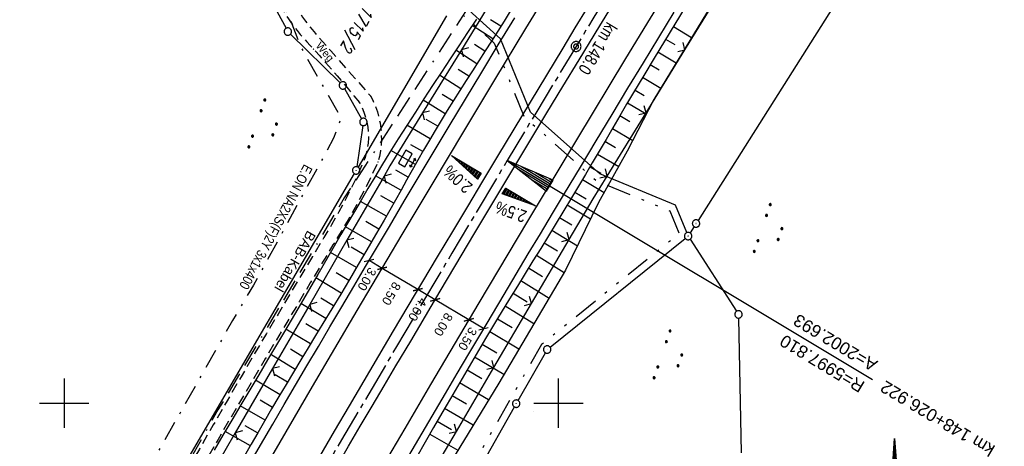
# Model space of a CAD drawing. Extents: x 512293 to 513004, y 476235 to 477180.
# Tile 19 of 25: x 512691 to 512890, y 476891 to 476978. Entities that reach past the tile are written whole.
import ezdxf
from ezdxf.enums import TextEntityAlignment as Align

# ---------------------------------------------------------------- set-up
doc = ezdxf.new("R2010")
doc.units = 0
doc.header["$LTSCALE"] = 10
doc.header["$MEASUREMENT"] = 0
for name, pattern in [('ACAD_ISO16W100', [73, 15, -6.5, 15, -6.5, 15, -7, 1, -7]), ('ACHSE', [5.5, 4, -0.5, 0.5, -0.5]), ('LT00', [0]), ('LT08', [0.42, 0.2, -0.1, 0.02, -0.1]), ('LT09', [0.54, 0.2, -0.1, 0.02, -0.1, 0.02, -0.1]), ('LT11', [0.3, 0.2, -0.1])]:
    doc.linetypes.add(name, pattern=pattern)
doc.layers.get('0').update_dxf_attribs({"linetype": 'LT00'})
for name, color, linetype in [('-AX-020', 250, 'ACHSE'), ('-EL-020', 250, 'LT00'), ('-QUE-20O', 11, 'LT00'), ('-QUE-20W', 11, 'LT00'), ('-ST-20-1', 250, 'LT00'), ('-ST-20-5', 250, 'LT00'), ('1401', 7, 'Continuous'), ('BAB-KABEL', 220, 'ACAD_ISO16W100'), ('BAB-KABEL_TEXT', 221, 'Continuous'), ('BEMAßUNG', 255, 'Continuous'), ('DFK_AB_L', 21, 'LT00'), ('DFK_AB_P', 7, 'LT00'), ('DFK_FLUR_NR', 250, 'LT00'), ('DFK_GZPKT', 250, 'LT00'), ('DFK_KATASTER', 250, 'LT00'), ('DFK_NUTZUNG', 250, 'LT00'), ('DFK_TOPO-SYM', 252, 'LT00'), ('FELDWEG_TEXT', 1, 'Continuous'), ('GEMARKUNGSGRENZE', 3, 'LT09'), ('STROM_TEXT', 80, 'Continuous'), ('STROM_UNTER', 80, 'LT08'), ('V88_AFBR_BAB', 250, 'LT00'), ('V88_BOESCH', 250, 'LT00'), ('V88_BOSCHUNG', 250, 'LT00'), ('V88_FELDWEG', 250, 'LT11'), ('V88_LD_MARK', 250, 'LT00'), ('V88_RASTER', 250, 'LT00'), ('V88_STROM', 80, 'LT00'), ('V88_ZAUN', 40, 'LT00')]:
    doc.layers.add(name, color=color, linetype=linetype)
doc.styles.add('Arial', font='ARIAL.TTF')
doc.styles.add('Arial Fett', font='txt', dxfattribs={"width": 0.8})
doc.styles.add('Beschrift', font='ARIAL.TTF')
doc.styles.get("Standard").update_dxf_attribs({"font": 'romans.shx'})
doc.styles.add('Versorgungsltg', font='ARIAL.TTF', dxfattribs={"width": 0.8, "height": 2})

# ---------------------------------------------------------------- blocks, each defined once
blk = doc.blocks.new('SYMB7301')
at = {"color": 0, "linetype": 'ByBlock'}
for p, q in [((-0.128693, 0), (0, 0.128693)), ((0, -0.128693), (-0.128693, 0)), ((0, 0.128693), (0.128693, 0)), ((0.128693, 0), (0, -0.128693)), ((0.000059, -0.009738), (0.000059, 0.009897)), ((-0.00901, -0.004339), (-0.002225, -0.009749))]:
    blk.add_line(p, q, dxfattribs=at)
for points in [[(-0.002225, 0.009749), (-0.00901, 0.004339), (-0.00901, -0.004339)], [(0.01, 0), (0.006235, 0.007818), (-0.002225, 0.009749)], [(-0.002225, -0.009749), (0.006235, -0.007818), (0.01, 0)]]:
    blk.add_lwpolyline(points, dxfattribs=at)
blk = doc.blocks.new('SYMB1401')
at = {"layer": '1401'}
for p, q in [((-2.1, -28.35), (0, 0)), ((0, 0), (2.15, -28.35)), ((1.9, -28.35), (-0.12, -1.68)), ((1.95, -28.35), (-0.1, -1.34)), ((2, -28.35), (-0.07, -1.01)), ((2.05, -28.35), (-0.05, -0.67)), ((2.1, -28.35), (-0.02, -0.34)), ((1.65, -28.35), (-0.25, -3.35)), ((1.7, -28.35), (-0.22, -3.01)), ((1.75, -28.35), (-0.2, -2.68)), ((1.8, -28.35), (-0.17, -2.34)), ((1.85, -28.35), (-0.15, -2.01)), ((-3.75, -35.35), (-3.75, -28.35)), ((-3.75, -28.35), (-1.2, -28.35)), ((1.25, -32.8), (-1.2, -28.35)), ((1.25, -32.8), (1.25, -28.35)), ((3.25, -28.35), (1.25, -28.35)), ((3.25, -28.35), (3.25, -35.35)), ((-9.25, -31.85), (-6.25, -31.85)), ((0.7, -35.35), (-1.75, -30.9)), ((-1.75, -30.9), (-1.75, -35.35)), ((5.75, -31.85), (8.75, -31.85)), ((-1.75, -35.35), (-3.75, -35.35)), ((-2.65, -35.35), (-3.25, -43.35)), ((3.25, -35.35), (0.7, -35.35)), ((2.75, -43.35), (2.15, -35.35)), ((2.8, -43.4), (2.2, -35.35)), ((3.3, -43.85), (2.65, -35.35)), ((-3.25, -43.35), (2.75, -43.35)), ((-3.2, -43.4), (2.8, -43.4))]:
    blk.add_line(p, q, dxfattribs=at)
for points in [[(-7.74, -32.11), (-7.75, -31.56), (-7.7, -31.01), (-7.62, -30.47), (-7.51, -29.93), (-7.35, -29.4), (-7.15, -28.89), (-6.92, -28.39), (-6.65, -27.91), (-6.34, -27.45), (-6.01, -27.02), (-5.64, -26.61), (-5.24, -26.23), (-4.82, -25.88), (-4.37, -25.56), (-3.9, -25.28), (-3.41, -25.03), (-2.9, -24.81), (-2.38, -24.64), (-1.85, -24.5)], [(1.85, -24.65), (2.37, -24.82), (2.88, -25.03), (3.37, -25.28), (3.85, -25.57), (4.3, -25.88), (4.72, -26.23), (5.12, -26.61), (5.49, -27.02), (5.83, -27.45), (6.13, -27.91), (6.41, -28.39), (6.64, -28.89), (6.84, -29.4), (7, -29.93), (7.12, -30.47), (7.2, -31.01), (7.24, -31.56), (7.25, -32.11)], [(-2.9, -38.85), (-3.41, -38.64), (-3.9, -38.39), (-4.37, -38.1), (-4.81, -37.78), (-5.24, -37.43), (-5.64, -37.05), (-6, -36.64), (-6.34, -36.21), (-6.64, -35.75), (-6.91, -35.27), (-7.15, -34.78), (-7.35, -34.26), (-7.5, -33.74), (-7.62, -33.2), (-7.7, -32.66), (-7.74, -32.11)], [(7.25, -32.11), (7.21, -32.66), (7.13, -33.21), (7.01, -33.74), (6.85, -34.27), (6.65, -34.78), (6.42, -35.28), (6.15, -35.76), (5.84, -36.22), (5.5, -36.66), (5.13, -37.07), (4.74, -37.45), (4.31, -37.8), (3.86, -38.12), (3.39, -38.4), (2.9, -38.65)], [(-3.15, -43.45), (2.85, -43.45), (2.25, -35.35)], [(-3.1, -43.5), (2.9, -43.5), (2.3, -35.35)], [(-3.05, -43.55), (2.95, -43.55), (2.35, -35.35)], [(-3, -43.6), (3, -43.6), (2.4, -35.35)], [(-2.95, -43.65), (3.05, -43.65), (2.45, -35.35)], [(-2.9, -43.7), (3.1, -43.7), (2.5, -35.35)], [(-2.85, -43.75), (3.15, -43.75), (2.55, -35.35)], [(-2.8, -43.8), (3.2, -43.8), (2.6, -35.35)], [(-2.78, -43.82), (3.25, -43.82), (2.62, -35.35)], [(-3.25, -43.35), (-2.75, -43.85), (3.3, -43.85)]]:
    blk.add_lwpolyline(points, dxfattribs=at)
blk = doc.blocks.new('SYMB7010')
at = {"color": 0, "linetype": 'ByBlock'}
for points in [[(-0.031408, 0.499213), (-0.093728, 0.49134), (-0.15457, 0.475719), (-0.212975, 0.452595), (-0.268021, 0.422333), (-0.31884, 0.385411), (-0.36463, 0.342411), (-0.40467, 0.29401), (-0.438329, 0.240973), (-0.465074, 0.184136), (-0.484486, 0.124395), (-0.496256, 0.062692), (-0.5002, 0)], [(-0.5002, 0), (-0.496256, -0.062692), (-0.484486, -0.124395), (-0.465075, -0.184136), (-0.438329, -0.240973), (-0.404671, -0.29401), (-0.36463, -0.342411), (-0.31884, -0.385411), (-0.268021, -0.422333), (-0.212975, -0.452595), (-0.154571, -0.475719), (-0.093728, -0.49134), (-0.031408, -0.499213), (0.031408, -0.499213)], [(0.5002, 0), (0.496256, 0.062692), (0.484485, 0.124395), (0.465074, 0.184136), (0.438329, 0.240973), (0.40467, 0.29401), (0.36463, 0.342411), (0.31884, 0.385411), (0.268021, 0.422333), (0.212975, 0.452595), (0.15457, 0.475719), (0.093728, 0.49134), (0.031408, 0.499213), (-0.031408, 0.499213)], [(0.031408, -0.499213), (0.093728, -0.491341), (0.15457, -0.475719), (0.212975, -0.452595), (0.268021, -0.422333), (0.31884, -0.385411), (0.36463, -0.342411), (0.404671, -0.294011), (0.438329, -0.240974), (0.465075, -0.184136), (0.484486, -0.124395), (0.496256, -0.062692), (0.500201, 0)]]:
    blk.add_lwpolyline(points, dxfattribs=at)
blk = doc.blocks.new('SYMB0003')
at = {"color": 0, "linetype": 'ByBlock'}
for p, q in [((-0.015712, 0), (0.010166, 0.012015)), ((0, -0.021257), (-0.015712, 0)), ((0.010166, 0.012015), (0, -0.021257))]:
    blk.add_line(p, q, dxfattribs=at)
for points in [[(-0.031395, 0.499013), (-0.093691, 0.491144), (-0.154509, 0.475528), (-0.21289, 0.452414), (-0.267913, 0.422164), (-0.318712, 0.385257), (-0.364484, 0.342274), (-0.404509, 0.293893), (-0.438154, 0.240877), (-0.464888, 0.184062), (-0.484292, 0.124345), (-0.496058, 0.062667), (-0.5, 0)], [(-0.5, 0), (-0.496058, -0.062667), (-0.484292, -0.124345), (-0.464888, -0.184062), (-0.438154, -0.240877), (-0.404509, -0.293893), (-0.364485, -0.342274), (-0.318712, -0.385257), (-0.267914, -0.422164), (-0.21289, -0.452414), (-0.154509, -0.475529), (-0.093691, -0.491144), (-0.031395, -0.499014), (0.031395, -0.499014)], [(0.5, 0), (0.496057, 0.062667), (0.484292, 0.124345), (0.464888, 0.184062), (0.438153, 0.240877), (0.404509, 0.293893), (0.364484, 0.342274), (0.318712, 0.385257), (0.267913, 0.422164), (0.21289, 0.452414), (0.154509, 0.475528), (0.093691, 0.491144), (0.031395, 0.499013), (-0.031395, 0.499013)], [(0.031395, -0.499014), (0.093691, -0.491144), (0.154509, -0.475529), (0.21289, -0.452414), (0.267914, -0.422164), (0.318712, -0.385257), (0.364485, -0.342274), (0.404509, -0.293893), (0.438154, -0.240877), (0.464889, -0.184062), (0.484292, -0.124345), (0.496058, -0.062667), (0.5, 0)]]:
    blk.add_lwpolyline(points, dxfattribs=at)
blk = doc.blocks.new('SYMB0018')
at = {"color": 0, "linetype": 'ByBlock'}
for p, q in [((1, 0.13), (0, 0)), ((0.000669, 0), (1, 0)), ((0.307692, 0.04), (1, 0.04)), ((0.615385, 0.08), (1, 0.08)), ((0.923077, 0.12), (1, 0.12)), ((0.307692, -0.04), (1, -0.04)), ((0.615385, -0.08), (1, -0.08)), ((0.923077, -0.12), (1, -0.12))]:
    blk.add_line(p, q, dxfattribs=at)
blk.add_lwpolyline([(0, 0), (1, -0.13), (1, 0.13)], dxfattribs=at)
blk = doc.blocks.new('SYMB0002')
at = {"color": 0, "linetype": 'ByBlock'}
for points in [[(-0.031395, 0.499013), (-0.093691, 0.491144), (-0.154509, 0.475528), (-0.21289, 0.452414), (-0.267913, 0.422164), (-0.318712, 0.385257), (-0.364484, 0.342274), (-0.404509, 0.293893), (-0.438154, 0.240877), (-0.464888, 0.184062), (-0.484292, 0.124345), (-0.496058, 0.062667), (-0.5, 0)], [(-0.5, 0), (-0.496058, -0.062667), (-0.484292, -0.124345), (-0.464888, -0.184062), (-0.438154, -0.240877), (-0.404509, -0.293893), (-0.364485, -0.342274), (-0.318712, -0.385257), (-0.267914, -0.422164), (-0.21289, -0.452414), (-0.154509, -0.475529), (-0.093691, -0.491144), (-0.031395, -0.499014), (0.031395, -0.499014)], [(0.5, 0), (0.496057, 0.062667), (0.484292, 0.124345), (0.464888, 0.184062), (0.438153, 0.240877), (0.404509, 0.293893), (0.364484, 0.342274), (0.318712, 0.385257), (0.267913, 0.422164), (0.21289, 0.452414), (0.154509, 0.475528), (0.093691, 0.491144), (0.031395, 0.499013), (-0.031395, 0.499013)], [(0.031395, -0.499014), (0.093691, -0.491144), (0.154509, -0.475529), (0.21289, -0.452414), (0.267914, -0.422164), (0.318712, -0.385257), (0.364485, -0.342274), (0.404509, -0.293893), (0.438154, -0.240877), (0.464889, -0.184062), (0.484292, -0.124345), (0.496058, -0.062667), (0.5, 0)]]:
    blk.add_lwpolyline(points, dxfattribs=at)
blk = doc.blocks.new('SYMB0011')
at = {"color": 0, "linetype": 'ByBlock'}
for p, q in [((0.5, 0), (-0.5, 0)), ((0, 0.5), (0, -0.5))]:
    blk.add_line(p, q, dxfattribs=at)
blk = doc.blocks.new('SYMB0702')
at = {"color": 0, "linetype": 'ByBlock'}
for p, q in [((0.071716, 0.203284), (0.071716, 0.146716)), ((0.1, 0.175), (-0.1, 0.175)), ((0, 0.075), (0, 0.175))]:
    blk.add_line(p, q, dxfattribs=at)
for points in [[(-0.071716, 0.203284), (-0.1, 0.175), (-0.071716, 0.146716), (-0.071716, 0.203284)], [(0.071716, 0.203284), (0.1, 0.175), (0.071716, 0.146716)], [(0.15, 0.075), (-0.15, 0.075), (-0.15, -0.075), (0.15, -0.075), (0.15, 0.075)]]:
    blk.add_lwpolyline(points, dxfattribs=at)
blk = doc.blocks.new('SYMB0024')
at = {"color": 0, "linetype": 'ByBlock'}
for p, q in [((-0.5, 0.5), (0, 0)), ((0, 0), (0.5, 0.5))]:
    blk.add_line(p, q, dxfattribs=at)
blk = doc.blocks.new('_Oblique')
at = {"color": 0, "linetype": 'ByBlock', "lineweight": -2}
blk.add_line((-0.5, -0.5), (0.5, 0.5), dxfattribs=at)
blk = doc.blocks.new('SYMB7111')
at = {"color": 0, "linetype": 'ByBlock'}
for p, q in [((-0.13, 0.202919), (-0.13, 0.177081)), ((-0.125, 0.172895), (-0.125, 0.207105)), ((-0.12, 0.209164), (-0.12, 0.170836)), ((-0.115, 0.170204), (-0.115, 0.209796)), ((-0.11, 0.209164), (-0.11, 0.170836)), ((-0.105, 0.172895), (-0.105, 0.207105)), ((-0.1, 0.202919), (-0.1, 0.177081)), ((0.1, 0.202919), (0.1, 0.177081)), ((0.105, 0.172895), (0.105, 0.207105)), ((0.11, 0.209164), (0.11, 0.170836)), ((0.115, 0.170204), (0.115, 0.209796)), ((0.12, 0.209164), (0.12, 0.170836)), ((0.125, 0.172895), (0.125, 0.207105)), ((0.13, 0.202919), (0.13, 0.177081)), ((-0.095, 0.189874), (-0.095, 0.190146)), ((0.135, 0.189874), (0.135, 0.190146)), ((-0.515, -0.177081), (-0.515, -0.202919)), ((-0.51, -0.207105), (-0.51, -0.172895)), ((-0.505, -0.170836), (-0.505, -0.209164)), ((-0.5, -0.209796), (-0.5, -0.170204)), ((-0.495, -0.170836), (-0.495, -0.209164)), ((-0.49, -0.207105), (-0.49, -0.172895)), ((-0.485, -0.177081), (-0.485, -0.202919)), ((-0.48, -0.190126), (-0.48, -0.189854)), ((-0.285, -0.177081), (-0.285, -0.202919)), ((-0.28, -0.207105), (-0.28, -0.172895)), ((-0.275, -0.170836), (-0.275, -0.209164)), ((-0.27, -0.209796), (-0.27, -0.170204)), ((-0.265, -0.170836), (-0.265, -0.209164)), ((-0.26, -0.207105), (-0.26, -0.172895)), ((-0.255, -0.177081), (-0.255, -0.202919)), ((-0.25, -0.190126), (-0.25, -0.189854)), ((0.255, -0.177081), (0.255, -0.202919)), ((0.26, -0.207105), (0.26, -0.172895)), ((0.265, -0.170836), (0.265, -0.209164)), ((0.27, -0.209796), (0.27, -0.170204)), ((0.275, -0.170836), (0.275, -0.209164)), ((0.28, -0.207105), (0.28, -0.172895)), ((0.285, -0.177081), (0.285, -0.202919)), ((0.29, -0.190126), (0.29, -0.189854)), ((0.485, -0.177081), (0.485, -0.202919)), ((0.49, -0.207105), (0.49, -0.172895)), ((0.495, -0.170836), (0.495, -0.209164)), ((0.5, -0.209796), (0.5, -0.170204)), ((0.505, -0.170836), (0.505, -0.209164)), ((0.51, -0.207105), (0.51, -0.172895)), ((0.515, -0.177081), (0.515, -0.202919)), ((0.52, -0.190126), (0.52, -0.189854))]:
    blk.add_line(p, q, dxfattribs=at)
for points in [[(-0.095, 0.19), (-0.096981, 0.198678), (-0.10253, 0.205637), (-0.11055, 0.209499), (-0.11945, 0.209499), (-0.12747, 0.205637), (-0.133019, 0.198678), (-0.135, 0.19), (-0.133019, 0.181322), (-0.12747, 0.174363), (-0.11945, 0.170501), (-0.11055, 0.170501), (-0.10253, 0.174363), (-0.096981, 0.181322), (-0.095, 0.19)], [(0.135, 0.19), (0.133019, 0.198678), (0.12747, 0.205637), (0.11945, 0.209499), (0.11055, 0.209499), (0.10253, 0.205637), (0.096981, 0.198678), (0.095, 0.19), (0.096981, 0.181322), (0.10253, 0.174363), (0.11055, 0.170501), (0.11945, 0.170501), (0.12747, 0.174363), (0.133019, 0.181322), (0.135, 0.19)], [(-0.48, -0.19), (-0.481981, -0.181322), (-0.48753, -0.174363), (-0.49555, -0.170501), (-0.50445, -0.170501), (-0.51247, -0.174363), (-0.518019, -0.181322), (-0.52, -0.19), (-0.518019, -0.198678), (-0.51247, -0.205637), (-0.50445, -0.209499), (-0.49555, -0.209499), (-0.48753, -0.205637), (-0.481981, -0.198678), (-0.48, -0.19)], [(-0.25, -0.19), (-0.251981, -0.181322), (-0.25753, -0.174363), (-0.26555, -0.170501), (-0.27445, -0.170501), (-0.28247, -0.174363), (-0.288019, -0.181322), (-0.29, -0.19), (-0.288019, -0.198678), (-0.28247, -0.205637), (-0.27445, -0.209499), (-0.26555, -0.209499), (-0.25753, -0.205637), (-0.251981, -0.198678), (-0.25, -0.19)], [(0.29, -0.19), (0.288019, -0.181322), (0.28247, -0.174363), (0.27445, -0.170501), (0.26555, -0.170501), (0.25753, -0.174363), (0.251981, -0.181322), (0.25, -0.19), (0.251981, -0.198678), (0.25753, -0.205637), (0.26555, -0.209499), (0.27445, -0.209499), (0.28247, -0.205637), (0.288019, -0.198678), (0.29, -0.19)], [(0.52, -0.19), (0.518019, -0.181322), (0.51247, -0.174363), (0.50445, -0.170501), (0.49555, -0.170501), (0.48753, -0.174363), (0.481981, -0.181322), (0.48, -0.19), (0.481981, -0.198678), (0.48753, -0.205637), (0.49555, -0.209499), (0.50445, -0.209499), (0.51247, -0.205637), (0.518019, -0.198678), (0.52, -0.19)]]:
    blk.add_lwpolyline(points, dxfattribs=at)

msp = doc.modelspace()

# ---------------------------------------------------------------- linework, layer by layer
at = {"layer": '-AX-020', "ltscale": 0.2, "flags": 128}
msp.add_lwpolyline([(512885.85, 477104.51), (512876.28, 477089.44), (512864.58, 477070.92), (512852.94, 477052.36), (512841.35, 477033.77), (512829.82, 477015.15), (512818.35, 476996.49), (512806.94, 476977.79), (512795.6, 476959.05), (512789.64, 476949.14), (512778.41, 476930.34), (512767.24, 476911.5), (512756.13, 476892.61), (512745.1, 476873.69), (512734.14, 476854.72), (512723.25, 476835.72), (512712.42, 476816.68), (512701.67, 476797.59), (512690.98, 476778.47), (512680.37, 476759.31), (512669.82, 476740.11), (512659.35, 476720.87), (512648.95, 476701.6), (512638.61, 476682.28), (512628.35, 476662.93), (512618.16, 476643.54), (512608.04, 476624.11), (512597.99, 476604.65), (512588.01, 476585.15), (512578.1, 476565.61), (512568.26, 476546.04), (512558.5, 476526.43), (512548.8, 476506.79), (512539.18, 476487.11), (512529.63, 476467.4), (512520.15, 476447.65), (512510.75, 476427.87), (512501.42, 476408.05), (512492.16, 476388.2), (512482.97, 476368.31), (512473.85, 476348.4), (512464.81, 476328.44), (512455.84, 476308.46), (512447.42, 476289.52)], dxfattribs=at)
at = {"layer": '-EL-020'}
msp.add_line((512793.93, 476946.57), (512863.49, 476904.82), dxfattribs=at)
at = {"layer": '-QUE-20O'}
for p, q in [((512789.37, 476943.53), (512788.66, 476942.34)), ((512788.95, 476942.23), (512789.63, 476943.37)), ((512789.89, 476943.22), (512789.23, 476942.13)), ((512789.52, 476942.03), (512790.14, 476943.06)), ((512790.4, 476942.91), (512789.81, 476941.92)), ((512790.1, 476941.82), (512790.66, 476942.75)), ((512790.92, 476942.6), (512790.39, 476941.72)), ((512790.67, 476941.61), (512791.17, 476942.45)), ((512791.43, 476942.29), (512790.96, 476941.51)), ((512791.25, 476941.41), (512791.69, 476942.14)), ((512791.94, 476941.98), (512791.54, 476941.31)), ((512791.83, 476941.2), (512792.2, 476941.83)), ((512792.46, 476941.67), (512792.11, 476941.1)), ((512792.4, 476941), (512792.72, 476941.52)), ((512792.97, 476941.36), (512792.69, 476940.89)), ((512792.98, 476940.79), (512793.23, 476941.21)), ((512793.49, 476941.06), (512793.27, 476940.69)), ((512793.55, 476940.58), (512793.74, 476940.9)), ((512794, 476940.75), (512793.84, 476940.48)), ((512794.13, 476940.38), (512794.26, 476940.59)), ((512794.52, 476940.44), (512794.42, 476940.28)), ((512794.71, 476940.17), (512794.77, 476940.28)), ((512795.03, 476940.13), (512795, 476940.07)), ((512795.28, 476939.97), (512795.29, 476939.98))]:
    msp.add_line(p, q, dxfattribs=at)
msp.add_lwpolyline([(512788.61, 476942.35), (512789.33, 476943.55), (512795.33, 476939.95), (512788.61, 476942.35)], dxfattribs=at)
at = {"layer": '-QUE-20W'}
for p, q in [((512778.4, 476950.11), (512778.39, 476950.1)), ((512778.62, 476949.9), (512778.65, 476949.96)), ((512778.91, 476949.8), (512778.84, 476949.69)), ((512779.07, 476949.49), (512779.17, 476949.65)), ((512779.43, 476949.5), (512779.3, 476949.28)), ((512779.52, 476949.08), (512779.68, 476949.34)), ((512779.94, 476949.19), (512779.75, 476948.87)), ((512779.98, 476948.66), (512780.2, 476949.03)), ((512780.45, 476948.88), (512780.2, 476948.46)), ((512780.43, 476948.25), (512780.71, 476948.72)), ((512780.97, 476948.57), (512780.65, 476948.05)), ((512780.88, 476947.84), (512781.23, 476948.42)), ((512781.48, 476948.26), (512781.11, 476947.63)), ((512781.33, 476947.43), (512781.74, 476948.11)), ((512782, 476947.95), (512781.56, 476947.22)), ((512781.79, 476947.02), (512782.26, 476947.8)), ((512782.51, 476947.64), (512782.01, 476946.81)), ((512782.24, 476946.61), (512782.77, 476947.49)), ((512783.03, 476947.33), (512782.47, 476946.4)), ((512782.69, 476946.19), (512783.28, 476947.18)), ((512783.54, 476947.03), (512782.92, 476945.99)), ((512783.14, 476945.78), (512783.8, 476946.87)), ((512784.06, 476946.72), (512783.37, 476945.58)), ((512783.6, 476945.37), (512784.31, 476946.56))]:
    msp.add_line(p, q, dxfattribs=at)
msp.add_lwpolyline([(512783.63, 476945.34), (512778.35, 476950.14), (512784.35, 476946.54), (512783.63, 476945.34)], dxfattribs=at)
at = {"layer": 'BAB-KABEL', "ltscale": 0.03, "flags": 128}
msp.add_lwpolyline([(512866.07, 477115.94), (512858.34, 477103.22), (512837.39, 477068.95), (512811.45, 477026.06), (512784.2, 476983.9), (512756.65, 476941.56), (512731.12, 476898.63), (512706.39, 476854.96), (512681.95, 476811.1), (512658.87, 476770.39), (512633.74, 476723.05), (512609.82, 476678.97), (512586.03, 476634.72), (512574.46, 476609.04), (512565.77, 476584.24), (512545.21, 476542.92), (512523.45, 476497.74), (512501.77, 476452.47), (512480.25, 476407.17), (512458.85, 476361.79), (512438.56, 476315.94), (512431.02, 476299)], dxfattribs=at)
at = {"layer": 'BEMAßUNG'}
for p, q in [((512764.33, 476927.28), (512761.68, 476928.85)), ((512771.53, 476923), (512764.33, 476927.28)), ((512775.04, 476920.92), (512771.53, 476923)), ((512781.87, 476916.87), (512775.04, 476920.92)), ((512784.84, 476915.1), (512781.87, 476916.87))]:
    msp.add_line(p, q, dxfattribs=at)
at = {"layer": 'DFK_AB_L'}
for p, q in [((512873.23, 477008.14), (512828.21, 476937)), ((512788.26, 476973.74), (512778.77, 476982.35)), ((512777.36, 476978.41), (512759.45, 476947.77)), ((512794.33, 476958.87), (512788.26, 476973.74)), ((512808.34, 476946.39), (512794.33, 476958.87)), ((512758.69, 476946.47), (512703.94, 476852.8)), ((512823.68, 476940.08), (512808.34, 476946.39)), ((512825.93, 476934.53), (512823.68, 476940.08)), ((512827.41, 476935.74), (512826.61, 476934.46)), ((512798.29, 476911.34), (512825.63, 476933.36)), ((512791.81, 476900.56), (512797.34, 476910.22)), ((512674.1, 476692.94), (512791.07, 476899.26))]:
    msp.add_line(p, q, dxfattribs=at)
at = {"layer": 'DFK_KATASTER'}
for p, q in [((512742.38, 476980.56), (512744.9, 476975.87)), ((512755.83, 476964.83), (512745.79, 476974.69)), ((512756.74, 476963.66), (512760.16, 476957.57)), ((512760.42, 476956.18), (512759.18, 476947.86)), ((512826.62, 476933.2), (512835.99, 476918.6)), ((512836.41, 476917.22), (512836.92, 476889.93))]:
    msp.add_line(p, q, dxfattribs=at)
at = {"layer": 'GEMARKUNGSGRENZE', "ltscale": 2.5, "flags": 128}
msp.add_lwpolyline([(512662.88, 477019.06), (512665.36, 477019.76), (512738.72, 477049.3), (512738.99, 477019.09), (512739.25, 476992.81), (512744.89, 476991.76), (512768.61, 476987.28), (512769.09, 476987.32), (512777.28, 476981.67), (512787, 476972.86), (512793.07, 476957.98), (512807.53, 476945.1), (512822.53, 476938.93), (512824.4, 476934.3), (512796.55, 476911.86), (512790.14, 476900.65), (512672.43, 476693.04), (512634.03, 476627.67), (512582.48, 476535.09), (512548.41, 476458.95), (512546.86, 476455.29), (512492.58, 476342.25), (512465.66, 476278.97)], dxfattribs=at)
at = {"layer": 'STROM_UNTER', "ltscale": 2, "flags": 128}
msp.add_lwpolyline([(512740.19, 477152.8), (512740.42, 477131.05), (512740.8, 477109.64), (512740.93, 477066.37), (512741.58, 477044.45), (512741.96, 477033.19), (512741.44, 477012.16), (512740.97, 476997.67), (512741.18, 476989.3), (512742.1, 476987.12), (512747.8, 476972.19), (512755.99, 476957.74), (512754.5, 476953.61), (512738.31, 476923.89), (512734.07, 476916.77), (512716.1, 476885.05), (512677.32, 476817.55), (512667.98, 476800.53), (512626.4, 476724.86), (512622.62, 476718.53), (512610.62, 476697.04), (512596.33, 476670.47), (512580.8, 476641.99), (512567.1, 476616.54), (512555.99, 476597.26), (512531.63, 476615.62), (512514.99, 476620.37), (512488.44, 476620.83), (512462.63, 476622.3), (512437.72, 476627.73), (512436.85, 476628.05)], dxfattribs=at)
at = {"layer": 'V88_AFBR_BAB'}
for points in [[(512755.13, 476887.2), (512757.52, 476891.28), (512759.91, 476895.35), (512762.31, 476899.42), (512764.72, 476903.49), (512767.12, 476907.56), (512770.1, 476912.59), (512773.08, 476917.62), (512776.06, 476922.65), (512779.05, 476927.67), (512783.08, 476934.45), (512787.13, 476941.22), (512791.18, 476947.99), (512794.41, 476953.37), (512797.65, 476958.74), (512800.9, 476964.11), (512804.15, 476969.48), (512808.32, 476976.36), (512812.5, 476983.23)], [(512805.78, 476980.02), (512803.31, 476975.94), (512800.85, 476971.86), (512797.55, 476966.41), (512794.25, 476960.95), (512790.96, 476955.48), (512787.67, 476950.02), (512784.62, 476944.93), (512781.56, 476939.84), (512778.52, 476934.74), (512775.48, 476929.65), (512772.51, 476924.64), (512769.54, 476919.64), (512766.58, 476914.63), (512763.62, 476909.62), (512760.62, 476904.53), (512757.63, 476899.44), (512754.64, 476894.35), (512751.66, 476889.25)], [(512737.26, 476887.31), (512739.72, 476891.54), (512742.19, 476895.77), (512744.49, 476899.71), (512746.81, 476903.64), (512749.12, 476907.58), (512751.44, 476911.51), (512753.76, 476915.45), (512756.16, 476919.52), (512758.57, 476923.59), (512760.97, 476927.66), (512763.38, 476931.73), (512765.79, 476935.79), (512768.81, 476940.86), (512771.83, 476945.92), (512774.86, 476950.98), (512777.9, 476956.04), (512781.2, 476961.53), (512784.51, 476967.01), (512787.82, 476972.5), (512791.13, 476977.98)], [(512823.34, 476979.14), (512820.21, 476974.01), (512817.09, 476968.87), (512813.97, 476963.73), (512810.76, 476958.41), (512807.56, 476953.09), (512804.36, 476947.77), (512801.16, 476942.44), (512798.71, 476938.36), (512796.27, 476934.28), (512793.82, 476930.2), (512791.38, 476926.12), (512788.95, 476922.03), (512786.57, 476918.02), (512784.2, 476914.01), (512781.82, 476910), (512779.45, 476905.99), (512777.08, 476901.98), (512775.05, 476898.54), (512773.01, 476895.1), (512770.98, 476891.65), (512768.96, 476888.21)]]:
    msp.add_lwpolyline(points, dxfattribs=at)
at = {"layer": 'V88_BOESCH'}
for points in [[(512902.21, 477095.05), (512859.72, 477027.28), (512844.02, 477000.86), (512831.42, 476981.36), (512819.24, 476961.46), (512813.9, 476951), (512808.11, 476940.6), (512801.4, 476926.91), (512787.9, 476904.08), (512773.83, 476880.94), (512759.77, 476857.27), (512746.18, 476833.37), (512733.07, 476811.25), (512719.73, 476786.67), (512705.86, 476762.15)], [(512825.63, 476980.16), (512823.51, 476976.71), (512821.4, 476973.26), (512819.31, 476969.8), (512817.22, 476966.33), (512815.16, 476962.86), (512813.76, 476960.49), (512812.37, 476958.13), (512810.99, 476955.76), (512809.61, 476953.39), (512808.22, 476951.02), (512806.83, 476948.65), (512805.44, 476946.29), (512804.04, 476943.93), (512802.64, 476941.57), (512801.09, 476939.01), (512799.53, 476936.45), (512797.96, 476933.89), (512796.39, 476931.34), (512794.81, 476928.79), (512793.24, 476926.24), (512791.67, 476923.68), (512790.1, 476921.13), (512787.67, 476917.12), (512785.26, 476913.1), (512782.86, 476909.07), (512780.49, 476905.03), (512778.13, 476900.98), (512776.42, 476898.02), (512774.71, 476895.06), (512773.01, 476892.09), (512771.31, 476889.12)], [(512790.22, 476979.35), (512788.97, 476977.33), (512787.7, 476975.31), (512786.43, 476973.3), (512785.15, 476971.29), (512783.86, 476969.29), (512782.58, 476967.29), (512781.29, 476965.28), (512780.02, 476963.27), (512778.75, 476961.26), (512777.49, 476959.24), (512776.25, 476957.21), (512775.06, 476955.21), (512773.89, 476953.21), (512772.72, 476951.21), (512771.57, 476949.19), (512770.42, 476947.17), (512769.28, 476945.15), (512768.15, 476943.13), (512767.01, 476941.1), (512765.87, 476939.08), (512764.72, 476937.06), (512762.99, 476934.05), (512761.25, 476931.05), (512759.49, 476928.06), (512757.72, 476925.07), (512755.94, 476922.09), (512754.15, 476919.12), (512752.36, 476916.15), (512750.87, 476913.68), (512749.37, 476911.22), (512747.88, 476908.75), (512746.39, 476906.28), (512744.91, 476903.81), (512743.44, 476901.33), (512741.97, 476898.85), (512740.52, 476896.36), (512739.17, 476894.03), (512737.83, 476891.68), (512736.5, 476889.33)], [(512783.38, 476977.7), (512781.61, 476975.02), (512779.83, 476972.35), (512778.06, 476969.67), (512776.3, 476966.99), (512774.53, 476964.31), (512772.78, 476961.62), (512771.04, 476958.93), (512769.31, 476956.23), (512767.59, 476953.52), (512765.9, 476950.79), (512764.22, 476948.06), (512762.82, 476945.75), (512761.44, 476943.43), (512760.07, 476941.11), (512758.71, 476938.78), (512757.35, 476936.45), (512756, 476934.11), (512754.64, 476931.78), (512751.29, 476926.02), (512747.93, 476920.28), (512744.55, 476914.54), (512741.16, 476908.81), (512739.35, 476905.75), (512737.54, 476902.7), (512735.73, 476899.65), (512733.93, 476896.59), (512732.12, 476893.54), (512730.33, 476890.48)]]:
    msp.add_lwpolyline(points, dxfattribs=at)
at = {"layer": 'V88_BOSCHUNG'}
for p, q in [((512786.72, 476973.75), (512782.53, 476976.41)), ((512788.33, 476976.31), (512786.25, 476977.6)), ((512823.22, 476976.24), (512826.91, 476974)), ((512785.1, 476971.22), (512782.99, 476972.57)), ((512821.66, 476973.68), (512823.5, 476972.56)), ((512783.48, 476968.69), (512779.22, 476971.42)), ((512820.1, 476971.12), (512823.78, 476968.89)), ((512818.55, 476968.55), (512820.38, 476967.44)), ((512780.25, 476963.65), (512775.91, 476966.4)), ((512781.86, 476966.17), (512779.71, 476967.54)), ((512817.01, 476965.97), (512820.66, 476963.78)), ((512778.67, 476961.12), (512776.46, 476962.5)), ((512815.47, 476963.38), (512817.29, 476962.3)), ((512777.1, 476958.59), (512772.6, 476961.34)), ((512813.94, 476960.79), (512817.75, 476958.55)), ((512812.42, 476958.2), (512814.4, 476957.04)), ((512774.04, 476953.48), (512769.33, 476956.26)), ((512775.56, 476956.04), (512773.26, 476957.42)), ((512810.9, 476955.61), (512815.02, 476953.19)), ((512772.55, 476950.91), (512770.13, 476952.3)), ((512809.39, 476953.02), (512811.51, 476951.77)), ((512771.08, 476948.32), (512766.11, 476951.13)), ((512807.88, 476950.43), (512812.18, 476947.9)), ((512769.61, 476945.72), (512767.07, 476947.14)), ((512806.36, 476947.84), (512808.54, 476946.56)), ((512768.13, 476943.1), (512762.97, 476946)), ((512804.84, 476945.27), (512809.25, 476942.65)), ((512803.31, 476942.7), (512805.56, 476941.35)), ((512765.18, 476937.86), (512759.92, 476940.85)), ((512766.66, 476940.48), (512764.05, 476941.95)), ((512801.77, 476940.14), (512806.49, 476937.29)), ((512763.68, 476935.25), (512761.05, 476936.76)), ((512800.22, 476937.58), (512802.69, 476936.08)), ((512762.18, 476932.64), (512756.91, 476935.69)), ((512798.66, 476935.03), (512803.83, 476931.86)), ((512797.09, 476932.48), (512799.79, 476930.81)), ((512759.13, 476927.44), (512753.91, 476930.52)), ((512760.66, 476930.04), (512758.03, 476931.57)), ((512795.52, 476929.93), (512801.13, 476926.46)), ((512757.59, 476924.85), (512755, 476926.4)), ((512793.94, 476927.38), (512796.77, 476925.63)), ((512756.05, 476922.27), (512750.9, 476925.35)), ((512792.37, 476924.82), (512798.08, 476921.29)), ((512790.79, 476922.26), (512793.67, 476920.49)), ((512754.5, 476919.69), (512751.94, 476921.23)), ((512752.95, 476917.12), (512747.87, 476920.19)), ((512789.23, 476919.69), (512795.03, 476916.15)), ((512787.67, 476917.11), (512790.59, 476915.34)), ((512749.84, 476911.99), (512744.83, 476915.01)), ((512751.4, 476914.55), (512748.87, 476916.08)), ((512786.11, 476914.53), (512791.99, 476911)), ((512748.29, 476909.42), (512745.8, 476910.93)), ((512784.57, 476911.95), (512787.52, 476910.19)), ((512746.74, 476906.85), (512741.78, 476909.85)), ((512783.03, 476909.36), (512788.95, 476905.86)), ((512781.5, 476906.76), (512784.46, 476905.03)), ((512743.67, 476901.72), (512738.71, 476904.67)), ((512745.2, 476904.29), (512742.72, 476905.77)), ((512779.98, 476904.16), (512785.86, 476900.74)), ((512742.15, 476899.15), (512739.66, 476900.61)), ((512778.47, 476901.56), (512781.39, 476899.87)), ((512740.64, 476896.57), (512735.64, 476899.49)), ((512776.96, 476898.97), (512782.75, 476895.62)), ((512775.46, 476896.37), (512778.33, 476894.71)), ((512739.14, 476893.98), (512736.62, 476895.44)), ((512737.67, 476891.39), (512732.57, 476894.29)), ((512773.97, 476893.76), (512779.63, 476890.49))]:
    msp.add_line(p, q, dxfattribs=at)
at = {"layer": 'V88_FELDWEG', "flags": 128}
for points in [[(512742.45, 476995.9), (512742.52, 476994.6), (512742.6, 476993.3), (512742.69, 476992), (512742.75, 476991.12), (512742.82, 476990.24), (512742.91, 476988.96), (512742.98, 476987.67), (512743.04, 476986.38), (512743.07, 476985.66), (512743.11, 476984.94), (512743.15, 476984.23), (512743.22, 476983.51), (512743.32, 476982.81), (512743.45, 476982.12), (512743.69, 476981.2), (512744.01, 476980.31), (512744.4, 476979.45), (512744.85, 476978.61), (512745.36, 476977.78), (512745.9, 476976.98), (512746.49, 476976.19), (512747.12, 476975.41), (512747.76, 476974.64), (512748.43, 476973.89), (512749.11, 476973.14), (512749.79, 476972.39), (512750.47, 476971.65), (512751.69, 476970.29), (512752.89, 476968.94), (512754.07, 476967.59), (512755.23, 476966.24), (512756.37, 476964.89), (512757.5, 476963.54), (512758.62, 476962.19), (512759.74, 476960.85), (512760.22, 476959.9), (512760.64, 476958.92), (512760.97, 476957.91), (512761.23, 476956.88), (512761.41, 476955.83), (512761.52, 476954.77), (512761.54, 476953.71), (512761.48, 476952.65), (512761.34, 476951.59), (512761.12, 476950.55), (512760.82, 476949.53), (512759.62, 476946.78), (512758.35, 476944.06), (512757, 476941.38), (512755.58, 476938.73), (512754.09, 476936.12), (512752.54, 476933.56), (512750.21, 476929.68), (512747.89, 476925.79), (512745.57, 476921.91), (512743.26, 476918.02), (512740.95, 476914.13), (512738.65, 476910.23), (512735.8, 476905.37), (512732.97, 476900.49), (512730.16, 476895.61), (512727.35, 476890.72), (512724.56, 476885.83), (512722.36, 476881.95), (512720.17, 476878.06), (512717.98, 476874.18), (512715.79, 476870.29), (512713.6, 476866.41), (512711.42, 476862.52), (512709.02, 476858.27), (512706.62, 476854.02), (512704.22, 476849.77), (512701.83, 476845.52), (512699.43, 476841.27), (512697.03, 476837.02), (512694.82, 476833.08), (512692.61, 476829.14), (512690.4, 476825.2), (512688.2, 476821.25), (512686.01, 476817.3), (512683.83, 476813.35), (512682.21, 476810.41), (512680.6, 476807.48), (512678.99, 476804.54), (512677.38, 476801.6), (512675.76, 476798.67), (512674.14, 476795.74), (512672.51, 476792.81), (512670.86, 476789.89), (512669.5, 476787.49), (512668.13, 476785.09), (512666.75, 476782.69), (512665.38, 476780.29), (512664, 476777.89), (512662.63, 476775.49), (512661.26, 476773.09), (512659.9, 476770.68), (512658.56, 476768.26), (512657.22, 476765.84), (512655.91, 476763.42), (512654.6, 476760.99), (512653.31, 476758.56), (512652.03, 476756.12), (512650.75, 476753.68), (512649.47, 476751.23), (512648.19, 476748.79), (512646.9, 476746.35), (512645.61, 476743.92), (512644.31, 476741.49), (512643.01, 476739.1), (512641.71, 476736.72), (512640.4, 476734.35), (512639.08, 476731.98), (512637.76, 476729.61), (512636.44, 476727.24), (512635.12, 476724.87), (512633.8, 476722.5), (512632.48, 476720.13), (512631.18, 476717.75), (512629.72, 476715.09), (512628.28, 476712.42), (512626.85, 476709.75), (512625.42, 476707.07), (512624, 476704.39), (512622.58, 476701.71), (512621.16, 476699.03), (512619.74, 476696.35), (512618.32, 476693.68), (512616.5, 476690.28), (512614.68, 476686.9), (512612.86, 476683.51), (512611.03, 476680.13), (512609.2, 476676.75), (512607.36, 476673.37), (512605.53, 476669.99), (512603.37, 476666.02), (512601.22, 476662.05), (512599.07, 476658.08), (512596.93, 476654.11), (512594.8, 476650.13), (512592.67, 476646.15), (512591.12, 476643.24), (512589.58, 476640.33), (512588.04, 476637.42), (512586.5, 476634.51), (512584.96, 476631.59), (512583.42, 476628.69), (512581.87, 476625.78), (512580.32, 476622.87), (512579.01, 476620.42), (512577.69, 476617.98), (512576.37, 476615.53), (512575.06, 476613.08), (512573.75, 476610.63), (512572.45, 476608.18), (512571.15, 476605.72), (512569.87, 476603.25), (512562.28, 476588.51)], [(512744.87, 476995.99), (512744.93, 476993.77), (512744.99, 476991.54), (512745.01, 476990.9), (512745.02, 476990.25), (512745.02, 476989.5), (512745.01, 476988.75), (512745.01, 476988), (512745.02, 476987.25), (512745.06, 476986.5), (512745.16, 476985.55), (512745.32, 476984.61), (512745.53, 476983.69), (512745.81, 476982.78), (512746.17, 476981.8), (512746.61, 476980.85), (512747.1, 476979.93), (512747.64, 476979.03), (512748.22, 476978.15), (512748.84, 476977.29), (512749.49, 476976.45), (512750.17, 476975.61), (512750.86, 476974.79), (512751.57, 476973.98), (512752.28, 476973.18), (512753.92, 476971.31), (512755.55, 476969.45), (512757.18, 476967.61), (512758.8, 476965.78), (512760.41, 476963.95), (512762.02, 476962.12), (512762.54, 476961.1), (512762.98, 476960.05), (512763.36, 476958.97), (512763.66, 476957.87), (512763.9, 476956.75), (512764.06, 476955.62), (512764.15, 476954.48), (512764.16, 476953.33), (512764.11, 476952.19), (512763.97, 476951.06), (512763.77, 476949.93), (512763.49, 476948.82), (512762.14, 476945.94), (512760.71, 476943.08), (512759.22, 476940.26), (512757.67, 476937.48), (512756.05, 476934.73), (512754.37, 476932.02), (512752.08, 476928.18), (512749.79, 476924.34), (512747.51, 476920.5), (512745.22, 476916.66), (512742.94, 476912.81), (512740.67, 476908.97), (512738.28, 476904.9), (512735.89, 476900.83), (512733.52, 476896.76), (512731.15, 476892.68), (512728.8, 476888.6), (512726.46, 476884.51), (512724.59, 476881.22), (512722.73, 476877.94), (512720.88, 476874.65), (512719.03, 476871.36), (512717.18, 476868.07), (512715.33, 476864.77), (512713.48, 476861.48), (512711.42, 476857.83), (512709.36, 476854.18), (512707.29, 476850.54), (512705.23, 476846.89), (512703.16, 476843.24), (512701.11, 476839.59), (512699.05, 476835.93), (512696.82, 476831.95), (512694.6, 476827.97), (512692.38, 476823.98), (512690.17, 476819.99), (512687.96, 476816), (512685.75, 476812.01), (512683.88, 476808.63), (512682.01, 476805.24), (512680.14, 476801.86), (512678.26, 476798.48), (512676.38, 476795.1), (512674.49, 476791.73), (512672.59, 476788.36), (512671.12, 476785.76), (512669.64, 476783.16), (512668.15, 476780.56), (512666.67, 476777.96), (512665.19, 476775.36), (512663.72, 476772.75), (512662.25, 476770.14), (512660.79, 476767.53), (512659.35, 476764.91), (512658, 476762.45), (512656.66, 476759.98), (512655.33, 476757.5), (512654.01, 476755.03), (512652.69, 476752.55), (512651.37, 476750.07), (512650.06, 476747.59), (512648.73, 476745.11), (512647.41, 476742.63), (512646.07, 476740.16), (512644.65, 476737.55), (512643.21, 476734.94), (512641.77, 476732.33), (512640.33, 476729.73), (512638.89, 476727.12), (512637.45, 476724.51), (512636.01, 476721.91), (512634.58, 476719.29), (512633.16, 476716.68), (512631.72, 476714.01), (512630.3, 476711.33), (512628.88, 476708.65), (512627.46, 476705.97), (512626.05, 476703.29), (512624.64, 476700.6), (512623.23, 476697.92), (512621.81, 476695.24), (512620.38, 476692.57), (512618.79, 476689.62), (512617.2, 476686.68), (512615.6, 476683.75), (512613.99, 476680.81), (512612.39, 476677.88), (512610.78, 476674.95), (512609.17, 476672.01), (512607.57, 476669.08), (512605.72, 476665.65), (512603.87, 476662.21), (512602.03, 476658.78), (512600.19, 476655.33), (512598.36, 476651.89), (512596.53, 476648.45), (512594.7, 476645.01), (512592.93, 476641.67), (512591.15, 476638.33), (512589.38, 476634.99), (512587.61, 476631.65), (512585.85, 476628.3), (512584.09, 476624.96), (512582.34, 476621.61), (512580.69, 476618.41), (512579.04, 476615.21), (512577.4, 476612.01), (512575.76, 476608.81), (512574.13, 476605.6), (512572.5, 476602.39), (512565.03, 476587.33)]]:
    msp.add_lwpolyline(points, dxfattribs=at)
at = {"layer": 'V88_LD_MARK'}
for points in [[(512686.9, 476792.55), (512696.92, 476810.45), (512705.69, 476826), (512714.51, 476841.53), (512723.37, 476857.03), (512732.28, 476872.51), (512741.24, 476887.96), (512750.24, 476903.38), (512759.3, 476918.78), (512768.4, 476934.14), (512774.62, 476944.59), (512780.86, 476955.02), (512787.12, 476965.44), (512793.41, 476975.84), (512799.72, 476986.23)], [(512823.53, 476986.15), (512813.54, 476969.74), (512803.61, 476953.29), (512793.73, 476936.82), (512783.9, 476920.31), (512774.12, 476903.78), (512768.88, 476894.87), (512763.65, 476885.95), (512758.44, 476877.03), (512753.25, 476868.1), (512748.07, 476859.15), (512742.9, 476850.2), (512737.76, 476841.24), (512730.95, 476829.32), (512724.17, 476817.38), (512717.42, 476805.43), (512710.7, 476793.46), (512704.01, 476781.47), (512697.34, 476769.47)]]:
    msp.add_lwpolyline(points, dxfattribs=at)
at = {"layer": 'V88_RASTER'}
for p, q in [((512700, 476905), (512700, 476895)), ((512800, 476895), (512800, 476905)), ((512695, 476900), (512705, 476900)), ((512795, 476900), (512805, 476900))]:
    msp.add_line(p, q, dxfattribs=at)
at = {"layer": 'V88_ZAUN'}
for p, q in [((512788.19, 476984.33), (512780.34, 476971.54)), ((512825.56, 476971.52), (512833.43, 476984.3)), ((512780.34, 476971.54), (512772.49, 476958.76)), ((512817.69, 476958.75), (512825.56, 476971.52)), ((512809.82, 476945.98), (512817.69, 476958.75)), ((512764.7, 476945.95), (512757.18, 476932.97)), ((512757.18, 476932.97), (512749.67, 476919.98)), ((512794.53, 476920.17), (512802.13, 476933.11)), ((512749.67, 476919.98), (512742.15, 476907)), ((512786.94, 476907.24), (512794.53, 476920.17)), ((512742.15, 476907), (512734.63, 476894.02)), ((512779.34, 476894.3), (512786.94, 476907.24)), ((512734.63, 476894.02), (512727.12, 476881.04)), ((512771.74, 476881.37), (512779.34, 476894.3))]:
    msp.add_line(p, q, dxfattribs=at)
for points in [[(512772.49, 476958.76), (512765.89, 476948.01), (512764.7, 476945.95)], [(512802.13, 476933.11), (512806.97, 476941.35), (512809.82, 476945.98)]]:
    msp.add_lwpolyline(points, dxfattribs=at)

# ---------------------------------------------------------------- block references
at = {"layer": '-EL-020', "xscale": 9.999999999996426, "yscale": 10, "zscale": 10, "rotation": 329.0251699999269}
msp.add_blockref('SYMB0018', (512789.64, 476949.14), dxfattribs=at)
at = {"layer": '-ST-20-1', "rotation": 258.929999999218}
msp.add_blockref('SYMB0002', (512803.55, 476972.19), dxfattribs=at)
at = {"layer": '-ST-20-5', "xscale": 1.999999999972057, "yscale": 2, "zscale": 2, "rotation": 258.9300000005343}
msp.add_blockref('SYMB0002', (512803.55, 476972.19), dxfattribs=at)
at = {"layer": '1401'}
msp.add_blockref('SYMB1401', (512867.97, 476892.87), dxfattribs=at)
at = {"layer": 'BEMAßUNG', "xscale": 1.4, "yscale": 1.4, "zscale": 1.4}
for p, rotation in [((512761.68, 476928.85), 149.3164324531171), ((512764.33, 476927.28), 329.3164324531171), ((512764.33, 476927.28), 149.31643245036), ((512771.53, 476923), 329.31643245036), ((512771.53, 476923), 149.3164324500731), ((512775.04, 476920.92), 329.3164324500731), ((512775.04, 476920.92), 149.3164324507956), ((512781.87, 476916.87), 329.3164324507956), ((512781.87, 476916.87), 149.3164324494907), ((512784.84, 476915.1), 329.3164324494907)]:
    msp.add_blockref('_Oblique', p, dxfattribs=dict(at, rotation=rotation))
at = {"layer": 'DFK_AB_P', "xscale": 1.499999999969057, "yscale": 1.5, "zscale": 1.5, "rotation": 251.2881100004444}
for p in [(512759.07, 476947.12), (512827.81, 476936.37), (512826.21, 476933.83), (512797.71, 476910.87), (512791.44, 476899.91)]:
    msp.add_blockref('SYMB0003', p, dxfattribs=at)
at = {"layer": 'DFK_GZPKT', "xscale": 1.499999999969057, "yscale": 1.5, "zscale": 1.5, "rotation": 251.2881100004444}
for p in [(512745.25, 476975.21), (512756.37, 476964.31), (512760.53, 476956.92), (512836.4, 476917.97)]:
    msp.add_blockref('SYMB7010', p, dxfattribs=at)
at = {"layer": 'DFK_NUTZUNG', "yscale": 10, "zscale": 10, "rotation": 251.28826}
for p, xscale in [((512740.78, 476956.01), 10), ((512843, 476934.85), 10), ((512822.74, 476909.28), 9.99999999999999)]:
    msp.add_blockref('SYMB7111', p, dxfattribs=dict(at, xscale=xscale))
at = {"layer": 'DFK_TOPO-SYM', "xscale": 0.1, "yscale": 0.1, "zscale": 0.1, "rotation": 359.99968}
msp.add_blockref('SYMB7301', (512794.88, 476898.24), dxfattribs=at)
at = {"layer": 'V88_FELDWEG', "xscale": 0.09999999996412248, "yscale": 0.09999999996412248, "zscale": 0.1, "rotation": 239.9696990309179}
for p in [(512752.28, 476973.18), (512750.47, 476971.65), (512762.02, 476962.12), (512759.74, 476960.85), (512760.82, 476949.53), (512763.49, 476948.82), (512752.54, 476933.56), (512754.37, 476932.02), (512738.65, 476910.23), (512740.67, 476908.97)]:
    msp.add_blockref('SYMB0011', p, dxfattribs=at)
at = {"layer": 'V88_STROM', "xscale": 9.999999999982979, "yscale": 9.999999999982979, "zscale": 10, "rotation": 239.9696990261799}
msp.add_blockref('SYMB0702', (512769.02, 476949.52), dxfattribs=at)
at = {"layer": 'V88_ZAUN', "yscale": 2.100000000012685, "zscale": 2.1}
for p, xscale, rotation in [((512780.34, 476971.54), 2.099999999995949, 238.4517790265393), ((512825.56, 476971.52), 2.100000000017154, 58.36787902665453), ((512817.69, 476958.75), 2.100000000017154, 58.36787902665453), ((512772.49, 476958.76), 2.099999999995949, 238.4517790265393), ((512764.7, 476945.95), 2.099999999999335, 239.9312290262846), ((512809.82, 476945.98), 2.100000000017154, 58.36787902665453), ((512802.13, 476933.11), 2.100000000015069, 59.5710290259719), ((512757.18, 476932.97), 2.099999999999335, 239.9312290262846), ((512749.67, 476919.98), 2.099999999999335, 239.9312290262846), ((512794.53, 476920.17), 2.100000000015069, 59.5710290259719), ((512786.94, 476907.24), 2.100000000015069, 59.5710290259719), ((512742.15, 476907), 2.099999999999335, 239.9312290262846), ((512734.63, 476894.02), 2.099999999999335, 239.9312290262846), ((512779.34, 476894.3), 2.100000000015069, 59.5710290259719)]:
    msp.add_blockref('SYMB0024', p, dxfattribs=dict(at, xscale=xscale, rotation=rotation))

# ---------------------------------------------------------------- texts
at = {"layer": '-EL-020', "style": 'Arial'}
for s, p in [('A=2002.693', (512864.74, 476908.44)), ('R=5997.810', (512862.16, 476904.16)), (' km 148+026.922', (512889.34, 476890.76))]:
    msp.add_text(s, height=2.5, rotation=-210.9748, dxfattribs=at).set_placement(p)
at = {"layer": '-QUE-20O', "style": 'Beschrift', "width": 0.8}
msp.add_text('2.5%%%', height=2.5, rotation=-199.6648, dxfattribs=at).set_placement((512793.77, 476938.82))
at = {"layer": '-QUE-20W', "style": 'Beschrift', "width": 0.8}
msp.add_text('2.0%%%', height=2.5, rotation=-222.2826, dxfattribs=at).set_placement((512782.81, 476944.09))
at = {"layer": '-ST-20-5', "style": 'Arial Fett', "width": 0.8}
msp.add_text(' km 148.0', height=2.5, rotation=-121.2237, dxfattribs=at).set_placement((512810.24, 476977.98))
at = {"layer": 'BAB-KABEL_TEXT', "style": 'Beschrift'}
msp.add_text('BAB-Kabel', height=2, rotation=239.9697, dxfattribs=at).set_placement((512745.85, 476929.2), align=Align.CENTER)
at = {"layer": 'BEMAßUNG', "char_height": 1.8, "attachment_point": 5, "rotation": 239.3164, "style": 'Arial'}
for s, insert in [('\\A1;3.00', (512761.25, 476925.11)), ('\\A1;8.50', (512766.18, 476922.18)), ('\\A1;4.00', (512771.51, 476918.98)), ('\\A1;8.00', (512776.7, 476915.94)), ('\\A1;3.50', (512781.6, 476913.03))]:
    msp.add_mtext(s, dxfattribs=dict(at, insert=insert))
at = {"layer": 'DFK_FLUR_NR', "oblique": 13.754, "width": 0.75}
msp.add_text('1715/2', height=2.5, rotation=239.9697, dxfattribs=at).set_placement((512760.71, 476980.62))
at = {"layer": 'FELDWEG_TEXT', "style": 'Beschrift'}
msp.add_text('Weg', height=1.5, rotation=310.3095, dxfattribs=at).set_placement((512750.78, 476972.27))
at = {"layer": 'STROM_TEXT', "style": 'Versorgungsltg', "width": 0.8}
msp.add_text('E.ON NA2XS(F)2Y 3x1x400', height=2, rotation=241.9055, dxfattribs=at).set_placement((512741.96, 476936.12), align=Align.CENTER)

doc.saveas('drawing.dxf')
